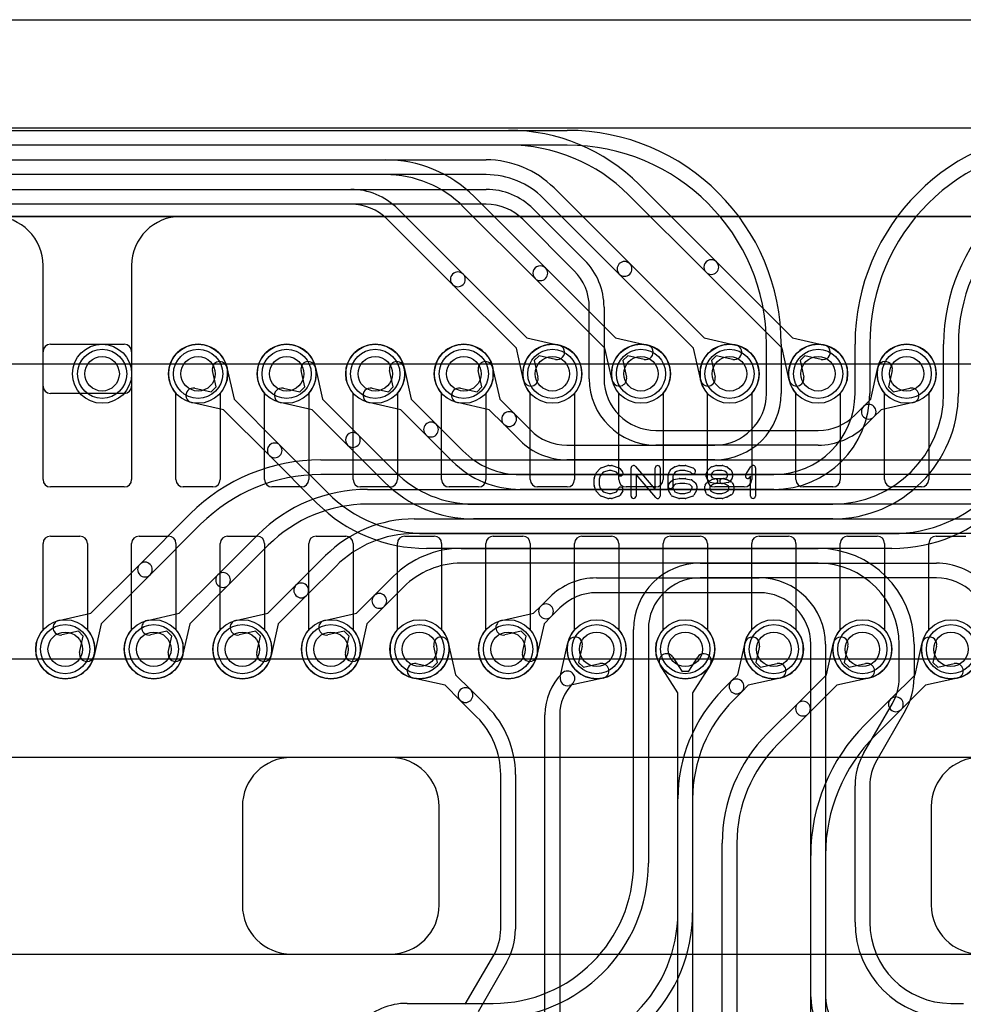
# Model space of a CAD drawing. Extents: x 0 to 29, y 0 to 17.
# Tile 3 of 4: x 7.7 to 17.3, y 7 to 17. Entities that reach past the tile are written whole.
import ezdxf

# ---------------------------------------------------------------- set-up
doc = ezdxf.new("R2010")
doc.units = 0
for name, color, linetype in [('Hole', 1, 'CONTINUOUS'), ('L1', 3, 'CONTINUOUS'), ('L2', 3, 'CONTINUOUS'), ('L3', 3, 'CONTINUOUS'), ('L4', 3, 'CONTINUOUS'), ('Outline', 7, 'CONTINUOUS'), ('PartsArea-A', 111, 'CONTINUOUS'), ('PartsArea-B', 111, 'CONTINUOUS'), ('PartsSilk-A', 221, 'CONTINUOUS'), ('Resist-A', 2, 'CONTINUOUS'), ('Resist-B', 2, 'CONTINUOUS')]:
    doc.layers.add(name, color=color, linetype=linetype)

msp = doc.modelspace()

# ---------------------------------------------------------------- linework, layer by layer
at = {"layer": 'Hole'}
for centre in [(8.575, 13.4), (9.55, 13.4), (10.45, 13.4), (11.35, 13.4), (12.25, 13.4), (13.15, 13.4), (14.05, 13.4), (14.95, 13.4), (15.85, 13.4), (16.75, 13.4), (8.2, 10.6), (9.1, 10.6), (10, 10.6), (10.9, 10.6), (11.8, 10.6), (12.7, 10.6), (13.6, 10.6), (14.5, 10.6), (15.4, 10.6), (16.3, 10.6), (17.2, 10.6)]:
    msp.add_circle(centre, 0.175, dxfattribs=at)
at = {"layer": 'L1'}
for p, q in [((1.6, 15.9), (27.4, 15.9)), ((26.5, 15), (9.375, 15)), ((7.975, 13.27497), (7.975, 14.5)), ((8.875, 14.5), (8.875, 13.27497)), ((7.975, 12.325), (7.975, 13.625)), ((8.05, 13.7), (8.8, 13.7)), ((8.875, 13.625), (8.875, 12.325)), ((8.80003, 13.2), (8.04997, 13.2)), ((9.325, 12.325), (9.325, 13.20157)), ((9.775, 13.20157), (9.775, 12.325)), ((10.225, 12.325), (10.225, 13.20157)), ((10.675, 13.20157), (10.675, 12.325)), ((11.125, 12.325), (11.125, 13.20157)), ((11.575, 13.20157), (11.575, 12.325)), ((12.025, 12.325), (12.025, 13.20157)), ((12.475, 13.20157), (12.475, 12.325)), ((12.925, 12.325), (12.925, 13.20157)), ((13.375, 13.20157), (13.375, 12.325)), ((13.825, 12.325), (13.825, 13.20157)), ((14.275, 13.20157), (14.275, 12.325)), ((14.725, 12.325), (14.725, 13.20157)), ((15.175, 13.20157), (15.175, 12.325)), ((15.625, 12.325), (15.625, 13.20157)), ((16.075, 13.20157), (16.075, 12.325)), ((16.525, 12.325), (16.525, 13.20157)), ((16.975, 13.20157), (16.975, 12.325)), ((8.8, 12.25), (8.05, 12.25)), ((9.7, 12.25), (9.4, 12.25)), ((10.6, 12.25), (10.3, 12.25)), ((11.5, 12.25), (11.2, 12.25)), ((12.4, 12.25), (12.1, 12.25)), ((13.3, 12.25), (13, 12.25)), ((14.2, 12.25), (13.9, 12.25)), ((15.1, 12.25), (14.8, 12.25)), ((16, 12.25), (15.7, 12.25)), ((16.9, 12.25), (16.6, 12.25)), ((8.05, 11.75), (8.35, 11.75)), ((8.95, 11.75), (9.25, 11.75)), ((9.85, 11.75), (10.15, 11.75)), ((10.75, 11.75), (11.05, 11.75)), ((11.65, 11.75), (11.95, 11.75)), ((12.55, 11.75), (12.85, 11.75)), ((13.45, 11.75), (13.75, 11.75)), ((14.35, 11.75), (14.65, 11.75)), ((15.25, 11.75), (15.55, 11.75)), ((16.15, 11.75), (16.45, 11.75)), ((17.05, 11.75), (17.35, 11.75)), ((7.975, 10.79843), (7.975, 11.675)), ((8.425, 11.675), (8.425, 10.79843)), ((8.875, 10.79843), (8.875, 11.675)), ((9.325, 11.675), (9.325, 10.79843)), ((9.775, 10.79843), (9.775, 11.675)), ((10.225, 11.675), (10.225, 10.79843)), ((10.675, 10.79843), (10.675, 11.675)), ((11.125, 11.675), (11.125, 10.79843)), ((11.575, 10.79843), (11.575, 11.675)), ((12.025, 11.675), (12.025, 10.79843)), ((12.475, 10.79843), (12.475, 11.675)), ((12.925, 11.675), (12.925, 10.79843)), ((13.375, 10.79843), (13.375, 11.675)), ((13.825, 11.675), (13.825, 10.79843)), ((14.275, 10.79843), (14.275, 11.675)), ((14.725, 11.675), (14.725, 10.79843)), ((15.175, 10.79843), (15.175, 11.675)), ((15.625, 11.675), (15.625, 10.79843)), ((16.075, 10.79843), (16.075, 11.675)), ((16.525, 11.675), (16.525, 10.79843)), ((16.975, 10.79843), (16.975, 11.675))]:
    msp.add_line(p, q, dxfattribs=at)
for centre in [(8.575, 13.4), (9.55, 13.4), (10.45, 13.4), (11.35, 13.4), (12.25, 13.4), (13.15, 13.4), (14.05, 13.4), (14.95, 13.4), (15.85, 13.4), (16.75, 13.4), (8.2, 10.6), (9.1, 10.6), (10, 10.6), (10.9, 10.6), (11.8, 10.6), (12.7, 10.6), (13.6, 10.6), (14.5, 10.6), (15.4, 10.6), (16.3, 10.6), (17.2, 10.6)]:
    msp.add_circle(centre, 0.3, dxfattribs=at)
for centre, radius, start, end in [((7.475, 14.5), 0.5, 0, 90), ((9.375, 14.5), 0.5, 90, 180), ((8.05, 13.625), 0.075, 90, 180), ((8.8, 13.625), 0.075, 0, 90), ((9.55, 13.4), 0.3, -41.409429, -138.590571), ((10.45, 13.4), 0.3, -41.409429, -138.590571), ((11.35, 13.4), 0.3, -41.409429, -138.590571), ((12.25, 13.4), 0.3, -41.409429, -138.590571), ((13.15, 13.4), 0.3, -41.409429, -138.590571), ((14.05, 13.4), 0.3, -41.409429, -138.590571), ((14.95, 13.4), 0.3, -41.409429, -138.590571), ((15.85, 13.4), 0.3, -41.409429, -138.590571), ((16.75, 13.4), 0.3, -41.409429, -138.590571), ((8.04997, 13.27497), 0.07497, 180, -90), ((8.80003, 13.27497), 0.07497, -90, 0), ((8.05, 12.325), 0.075, 180, -90), ((8.8, 12.325), 0.075, -90, 0), ((9.4, 12.325), 0.075, 180, -90), ((9.7, 12.325), 0.075, -90, 0), ((10.3, 12.325), 0.075, 180, -90), ((10.6, 12.325), 0.075, -90, 0), ((11.2, 12.325), 0.075, 180, -90), ((11.5, 12.325), 0.075, -90, 0), ((12.1, 12.325), 0.075, 180, -90), ((12.4, 12.325), 0.075, -90, 0), ((13, 12.325), 0.075, 180, -90), ((13.3, 12.325), 0.075, -90, 0), ((13.9, 12.325), 0.075, 180, -90), ((14.2, 12.325), 0.075, -90, 0), ((14.8, 12.325), 0.075, 180, -90), ((15.1, 12.325), 0.075, -90, 0), ((15.7, 12.325), 0.075, 180, -90), ((16, 12.325), 0.075, -90, 0), ((16.6, 12.325), 0.075, 180, -90), ((16.9, 12.325), 0.075, -90, 0), ((8.05, 11.675), 0.075, 90, 180), ((8.35, 11.675), 0.075, 0, 90), ((8.95, 11.675), 0.075, 90, 180), ((9.25, 11.675), 0.075, 0, 90), ((9.85, 11.675), 0.075, 90, 180), ((10.15, 11.675), 0.075, 0, 90), ((10.75, 11.675), 0.075, 90, 180), ((11.05, 11.675), 0.075, 0, 90), ((11.65, 11.675), 0.075, 90, 180), ((11.95, 11.675), 0.075, 0, 90), ((12.55, 11.675), 0.075, 90, 180), ((12.85, 11.675), 0.075, 0, 90), ((13.45, 11.675), 0.075, 90, 180), ((13.75, 11.675), 0.075, 0, 90), ((14.35, 11.675), 0.075, 90, 180), ((14.65, 11.675), 0.075, 0, 90), ((15.25, 11.675), 0.075, 90, 180), ((15.55, 11.675), 0.075, 0, 90), ((16.15, 11.675), 0.075, 90, 180), ((16.45, 11.675), 0.075, 0, 90), ((17.05, 11.675), 0.075, 90, 180), ((8.2, 10.6), 0.3, 138.590571, 41.409429), ((9.1, 10.6), 0.3, 138.590571, 41.409429), ((10, 10.6), 0.3, 138.590571, 41.409429), ((10.9, 10.6), 0.3, 138.590571, 41.409429), ((11.8, 10.6), 0.3, 138.590571, 41.409429), ((12.7, 10.6), 0.3, 138.590571, 41.409429), ((13.6, 10.6), 0.3, 138.590571, 41.409429), ((14.5, 10.6), 0.3, 138.590571, 41.409429), ((15.4, 10.6), 0.3, 138.590571, 41.409429), ((16.3, 10.6), 0.3, 138.590571, 41.409429), ((17.2, 10.6), 0.3, 138.590571, 41.409429)]:
    msp.add_arc(centre, radius, start, end, dxfattribs=at)
at = {"layer": 'L2'}
for p, q in [((2.4, 15.875), (13.3, 15.875)), ((13.3, 15.725), (2.4, 15.725)), ((2.4, 15.575), (11.45294, 15.575)), ((11.45294, 15.425), (2.4, 15.425)), ((2.4, 15.275), (11.10147, 15.275)), ((11.10147, 15.125), (2.4, 15.125)), ((12.35451, 15.20156), (13.08027, 14.47578)), ((11.57878, 15.0773), (12.24241, 14.41365)), ((12.97421, 14.36972), (12.24844, 15.09549)), ((12.13635, 14.30759), (11.47271, 14.97123)), ((13.08027, 14.47578), (13.79064, 13.76542)), ((12.24241, 14.41365), (12.89064, 13.76542)), ((13.68458, 13.65935), (12.97421, 14.36972)), ((12.78458, 13.65936), (12.13635, 14.30759)), ((12.89064, 13.76542), (13.21547, 13.69277)), ((13.79064, 13.76542), (14.11547, 13.69277)), ((12.85723, 13.33453), (12.78458, 13.65936)), ((13.75723, 13.33453), (13.68458, 13.65935)), ((15.325, 13.20008), (15.325, 13.7)), ((15.475, 13.7), (15.475, 13.20008)), ((16.225, 13.20004), (16.225, 13.7)), ((16.375, 13.7), (16.375, 13.20004)), ((17.125, 13.2), (17.125, 13.7)), ((17.275, 13.7), (17.275, 13.2)), ((13.01588, 13.58371), (12.96629, 13.53412)), ((12.96629, 13.53412), (13.00361, 13.36727)), ((13.18273, 13.54639), (13.01588, 13.58371)), ((13.91588, 13.58371), (13.86629, 13.53412)), ((13.86629, 13.53412), (13.90361, 13.36727)), ((14.08273, 13.54639), (13.91588, 13.58371)), ((9.73371, 13.26588), (9.69639, 13.43273)), ((9.84277, 13.46547), (9.91542, 13.14064)), ((10.63371, 13.26588), (10.59639, 13.43273)), ((10.74277, 13.46547), (10.81542, 13.14064)), ((11.53371, 13.26588), (11.49639, 13.43273)), ((11.64277, 13.46547), (11.71542, 13.14064)), ((12.43371, 13.26588), (12.39639, 13.43273)), ((12.54277, 13.46547), (12.61542, 13.14064)), ((9.51727, 13.25361), (9.68412, 13.21629)), ((9.68412, 13.21629), (9.73371, 13.26588)), ((10.41727, 13.25361), (10.58412, 13.21629)), ((10.58412, 13.21629), (10.63371, 13.26588)), ((11.31727, 13.25361), (11.48412, 13.21629)), ((11.48412, 13.21629), (11.53371, 13.26588)), ((12.21727, 13.25361), (12.38412, 13.21629)), ((12.38412, 13.21629), (12.43371, 13.26588)), ((9.91542, 13.14064), (10.38187, 12.67419)), ((10.81542, 13.14064), (11.17578, 12.78027)), ((11.71542, 13.14064), (11.9697, 12.88636)), ((12.61542, 13.14064), (12.76361, 12.99245)), ((9.80936, 13.03458), (9.48453, 13.10723)), ((10.27581, 12.56813), (9.80936, 13.03458)), ((10.70935, 13.03458), (10.38453, 13.10723)), ((11.06972, 12.67421), (10.70935, 13.03458)), ((11.60936, 13.03458), (11.28453, 13.10723)), ((11.86364, 12.7803), (11.60936, 13.03458)), ((12.50936, 13.03458), (12.18453, 13.10723)), ((12.65755, 12.88639), (12.50936, 13.03458)), ((12.76361, 12.99245), (12.92721, 12.82885)), ((11.9697, 12.88636), (12.2394, 12.61668)), ((12.82114, 12.72278), (12.65755, 12.88639)), ((11.17578, 12.78027), (11.55156, 12.4045)), ((12.13333, 12.51061), (11.86364, 12.7803)), ((10.38187, 12.67419), (10.86373, 12.19233)), ((11.44549, 12.29843), (11.06972, 12.67421)), ((13.29845, 12.67508), (14.8, 12.67508)), ((10.75767, 12.08627), (10.27581, 12.56813)), ((14.8, 12.52508), (13.29845, 12.52508)), ((12.82275, 12.37504), (15.4, 12.37504)), ((15.4, 12.22504), (12.82275, 12.22504)), ((12.34705, 12.075), (16, 12.075)), ((16, 11.925), (12.34705, 11.925)), ((11.87136, 11.77496), (16.6, 11.77496)), ((16.6, 11.62496), (11.87136, 11.62496)), ((14.65, 11.47492), (17.05155, 11.47492)), ((17.05155, 11.32492), (14.65, 11.32492)), ((13.975, 8.425), (13.975, 10.79992)), ((14.125, 10.79992), (14.125, 8.425)), ((15.03458, 10.34064), (15.10723, 10.66547)), ((15.25361, 10.63273), (15.21629, 10.46588)), ((15.93458, 10.34064), (16.00723, 10.66547)), ((16.15361, 10.63273), (16.11629, 10.46588)), ((16.83458, 10.34064), (16.90723, 10.66547)), ((17.05361, 10.63273), (17.01629, 10.46588)), ((15.21629, 10.46588), (15.26588, 10.41629)), ((15.26588, 10.41629), (15.43273, 10.45361)), ((16.11629, 10.46588), (16.16588, 10.41629)), ((16.16588, 10.41629), (16.33273, 10.45361)), ((17.01629, 10.46588), (17.06588, 10.41629)), ((17.06588, 10.41629), (17.23273, 10.45361)), ((14.96815, 10.27421), (15.03458, 10.34064)), ((15.64315, 10.04921), (15.93458, 10.34064)), ((16.58708, 10.09314), (16.83458, 10.34064)), ((14.88631, 10.19237), (14.96815, 10.27421)), ((15.14064, 10.23458), (15.07421, 10.16815)), ((15.46547, 10.30723), (15.14064, 10.23458)), ((16.04064, 10.23458), (15.74921, 9.94315)), ((16.36547, 10.30723), (16.04064, 10.23458)), ((16.94064, 10.23458), (16.69314, 9.98708)), ((17.26547, 10.30723), (16.94064, 10.23458)), ((15.07421, 10.16815), (14.99237, 10.08631)), ((15.33631, 9.74237), (15.64315, 10.04921)), ((16.32417, 9.83025), (16.58708, 10.09314)), ((15.74921, 9.94315), (15.44237, 9.63631)), ((16.69314, 9.98708), (16.43024, 9.72418)), ((14.425, 7.92132), (14.425, 9.07868)), ((14.575, 9.07868), (14.575, 7.92132)), ((14.875, 6.3501), (14.875, 8.62868)), ((15.025, 8.62868), (15.025, 6.3501)), ((15.775, 6.35006), (15.775, 8.50442)), ((15.925, 8.50442), (15.925, 6.35006)), ((11.67353, 7), (12.55, 7))]:
    msp.add_line(p, q, dxfattribs=at)
for centre in [(9.55, 13.4), (10.45, 13.4), (11.35, 13.4), (12.25, 13.4), (13.15, 13.4), (14.05, 13.4), (15.4, 10.6), (16.3, 10.6), (17.2, 10.6)]:
    msp.add_circle(centre, 0.3, dxfattribs=at)
for centre, radius, start, end in [((13.3, 13.7), 2.175, 0, 90), ((18.4, 13.7), 2.175, 90, 180), ((13.3, 13.7), 2.025, 0, 90), ((18.4, 13.7), 2.025, 90, 180), ((11.45294, 14.3), 1.275, 44.999682, 90), ((19, 13.7), 1.875, 90, 180), ((11.45294, 14.3), 1.125, 44.99964, 90), ((19, 13.7), 1.725, 90, 180), ((11.10148, 14.6), 0.675, 45, 90.000849), ((11.10148, 14.6), 0.525, 45, 90.001091), ((12.18938, 14.36062), 0.075, 45, -135), ((13.02724, 14.42275), 0.075, 45, -134.99972), ((13.02724, 14.42275), 0.075, -135, 45), ((12.18938, 14.36062), 0.075, -135, 45), ((13.1991, 13.61958), 0.075, -102.607528, 77.393385), ((14.0991, 13.61958), 0.075, -102.607528, 77.393385), ((9.76958, 13.4491), 0.075, 12.607528, -167.393385), ((10.66958, 13.4491), 0.075, 12.607528, -167.393385), ((11.56958, 13.4491), 0.075, 12.607528, -167.393385), ((12.46958, 13.4491), 0.075, 12.607528, -167.393385), ((12.93042, 13.3509), 0.075, -167.392472, 12.606615), ((13.83042, 13.3509), 0.075, -167.392472, 12.606615), ((9.5009, 13.18042), 0.075, 77.392472, -102.606615), ((10.4009, 13.18042), 0.075, 77.392472, -102.606615), ((11.3009, 13.18042), 0.075, 77.392472, -102.606615), ((12.2009, 13.18042), 0.075, 77.392472, -102.606615), ((14.8, 13.20008), 0.525, -90, 0), ((14.8, 13.20008), 0.675, -90, 0), ((15.4, 13.20004), 0.825, -90, 0), ((15.4, 13.20004), 0.975, -90, 0), ((16, 13.2), 1.275, -90, 0), ((16, 13.2), 1.125, -90, 0), ((16.6, 13.19996), 1.425, -90, 0), ((16.6, 13.19996), 1.575, -90, 0), ((12.71058, 12.93942), 0.075, 45, -135), ((12.71058, 12.93942), 0.075, -135, 45), ((11.91667, 12.83333), 0.075, 45, -135), ((11.91667, 12.83333), 0.075, -135, 45), ((13.29844, 13.20008), 0.525, -135, -89.998909), ((11.12275, 12.72724), 0.075, 45, -134.999238), ((11.12275, 12.72724), 0.075, -135, 44.999574), ((13.29844, 13.20008), 0.675, -135, -89.999151), ((10.32884, 12.62116), 0.075, 45, -135), ((10.32884, 12.62116), 0.075, -135, 45), ((12.82276, 13.20004), 0.825, -135, -90.000694), ((12.82276, 13.20004), 0.975, -135, -90.000588), ((12.34705, 13.2), 1.125, -134.99964, -90), ((12.34705, 13.2), 1.275, -134.999682, -90), ((11.87136, 13.19996), 1.425, -135, -90), ((11.87136, 13.19996), 1.575, -135, -90), ((14.65, 10.79992), 0.675, 90, 180), ((17.05155, 10.79992), 0.675, 44.9994, 90), ((14.65, 10.79992), 0.525, 90, 180), ((17.05155, 10.79992), 0.525, 44.999228, 90), ((15.18042, 10.6491), 0.075, -12.607528, 167.393385), ((16.08042, 10.6491), 0.075, -12.607528, 167.393385), ((16.98042, 10.6491), 0.075, -12.607528, 167.393385), ((15.4491, 10.38042), 0.075, -77.392472, 102.606615), ((16.3491, 10.38042), 0.075, -77.392472, 102.606615), ((17.2491, 10.38042), 0.075, -77.392472, 102.606615), ((15.02118, 10.22118), 0.075, 135, -45), ((15.02118, 10.22118), 0.075, -45, 135), ((16, 9.07868), 1.575, 135, 180), ((16.64011, 10.04011), 0.075, -45, 135), ((16, 9.07868), 1.425, 135, 180), ((15.69618, 9.99618), 0.075, 135, -45), ((15.69618, 9.99618), 0.075, -45, 135), ((16.64011, 10.04011), 0.075, 135, -45), ((17.65, 8.50442), 1.875, 135, 180), ((16.45, 8.62868), 1.575, 135, 180), ((17.65, 8.50442), 1.725, 135, 180), ((16.45, 8.62868), 1.425, 135, 180), ((12.55, 8.425), 1.425, -90, 0), ((12.55, 8.425), 1.575, -90, 0), ((13, 7.92132), 1.425, -45, 0), ((13, 7.92132), 1.575, -45, 0), ((11.67352, 6.325), 0.675, 89.999151, 135)]:
    msp.add_arc(centre, radius, start, end, dxfattribs=at)
at = {"layer": 'L3'}
for p, q in [((2.4, 15.875), (12.70441, 15.875)), ((12.70441, 15.725), (2.4, 15.725)), ((2.4, 15.575), (12.47721, 15.575)), ((12.47721, 15.425), (2.4, 15.425)), ((14.03024, 15.32582), (14.81814, 14.53791)), ((2.4, 15.275), (12.47719, 15.275)), ((13.16663, 15.28943), (13.93634, 14.51972)), ((14.71208, 14.43185), (13.92417, 15.21975)), ((12.47719, 15.125), (2.4, 15.125)), ((13.83028, 14.41366), (13.06057, 15.18337)), ((12.95449, 15.07729), (13.4773, 14.5545)), ((13.37123, 14.44843), (12.84843, 14.97123)), ((13.93634, 14.51972), (14.69064, 13.76542)), ((14.81814, 14.53791), (15.59064, 13.76542)), ((15.48458, 13.65935), (14.71208, 14.43185)), ((14.58458, 13.65936), (13.83028, 14.41366)), ((13.525, 13.3501), (13.525, 14.07719)), ((13.675, 14.07719), (13.675, 13.3501)), ((14.69064, 13.76542), (15.01547, 13.69277)), ((15.59064, 13.76542), (15.91547, 13.69277)), ((14.65723, 13.33453), (14.58458, 13.65936)), ((15.55723, 13.33453), (15.48458, 13.65935)), ((14.81588, 13.58371), (14.76629, 13.53412)), ((14.76629, 13.53412), (14.80361, 13.36727)), ((14.98273, 13.54639), (14.81588, 13.58371)), ((15.71588, 13.58371), (15.66629, 13.53412)), ((15.66629, 13.53412), (15.70361, 13.36727)), ((15.88273, 13.54639), (15.71588, 13.58371)), ((16.38458, 13.14064), (16.45723, 13.46547)), ((16.60361, 13.43273), (16.56629, 13.26588)), ((16.56629, 13.26588), (16.61588, 13.21629)), ((16.61588, 13.21629), (16.78273, 13.25361)), ((16.3114, 13.06746), (16.38458, 13.14064)), ((16.22281, 12.97887), (16.3114, 13.06746)), ((16.49064, 13.03458), (16.41746, 12.9614)), ((16.81547, 13.10723), (16.49064, 13.03458)), ((16.41746, 12.9614), (16.32887, 12.87281)), ((14.2, 12.8251), (15.85157, 12.8251)), ((15.85157, 12.6751), (14.2, 12.6751)), ((10.79564, 12.52506), (19.5, 12.52506)), ((19.5, 12.37506), (10.79564, 12.37506)), ((11.27134, 12.22502), (18.85, 12.22502)), ((18.85, 12.07502), (11.27134, 12.07502)), ((8.95688, 11.46294), (9.46981, 11.97589)), ((11.74704, 11.92498), (18.25, 11.92498)), ((9.57588, 11.86982), (9.06294, 11.35688)), ((9.7508, 11.35686), (10.15765, 11.76371)), ((18.25, 11.77498), (11.74704, 11.77498)), ((10.26371, 11.65765), (9.85686, 11.2508)), ((12.22273, 11.62494), (15.85, 11.62494)), ((10.54471, 11.25077), (10.84548, 11.55154)), ((8.45936, 10.96542), (8.95688, 11.46294)), ((10.95154, 11.44548), (10.65077, 11.14471)), ((15.85, 11.47494), (12.22273, 11.47494)), ((9.06294, 11.35688), (8.56542, 10.85936)), ((9.35936, 10.96542), (9.7508, 11.35686)), ((11.33863, 11.14469), (11.53331, 11.33937)), ((13.59843, 11.3249), (15.25, 11.3249)), ((9.85686, 11.2508), (9.46542, 10.85936)), ((10.25936, 10.96542), (10.54471, 11.25077)), ((11.63938, 11.2333), (11.44469, 11.03863)), ((10.65077, 11.14471), (10.36542, 10.85936)), ((11.15936, 10.96542), (11.33863, 11.14469)), ((13.03254, 11.0386), (13.12112, 11.1272)), ((15.25, 11.1749), (13.59843, 11.1749)), ((11.44469, 11.03863), (11.26542, 10.85936)), ((12.95936, 10.96542), (13.03254, 11.0386)), ((13.22719, 11.02113), (13.1386, 10.93254)), ((8.13453, 10.89277), (8.45936, 10.96542)), ((9.03453, 10.89277), (9.35936, 10.96542)), ((9.93453, 10.89277), (10.25936, 10.96542)), ((10.83453, 10.89277), (11.15936, 10.96542)), ((12.63453, 10.89277), (12.95936, 10.96542)), ((13.1386, 10.93254), (13.06542, 10.85936)), ((8.56542, 10.85936), (8.49277, 10.53453)), ((9.46542, 10.85936), (9.39277, 10.53453)), ((10.36542, 10.85936), (10.29277, 10.53453)), ((11.26542, 10.85936), (11.19277, 10.53453)), ((13.06542, 10.85936), (12.99277, 10.53453)), ((8.33412, 10.78371), (8.16727, 10.74639)), ((8.38371, 10.73412), (8.33412, 10.78371)), ((8.34639, 10.56727), (8.38371, 10.73412)), ((9.23412, 10.78371), (9.06727, 10.74639)), ((9.28371, 10.73412), (9.23412, 10.78371)), ((9.24639, 10.56727), (9.28371, 10.73412)), ((10.13412, 10.78371), (9.96727, 10.74639)), ((10.18371, 10.73412), (10.13412, 10.78371)), ((10.14639, 10.56727), (10.18371, 10.73412)), ((11.03412, 10.78371), (10.86727, 10.74639)), ((11.08371, 10.73412), (11.03412, 10.78371)), ((11.04639, 10.56727), (11.08371, 10.73412)), ((12.83412, 10.78371), (12.66727, 10.74639)), ((12.88371, 10.73412), (12.83412, 10.78371)), ((12.84639, 10.56727), (12.88371, 10.73412)), ((11.98371, 10.46588), (11.94639, 10.63273)), ((12.09277, 10.66547), (12.16542, 10.34064)), ((13.22983, 10.31939), (13.30723, 10.66547)), ((13.45361, 10.63273), (13.41629, 10.46588)), ((15.775, 7.0664), (15.775, 10.6499)), ((15.925, 10.6499), (15.925, 7.0664)), ((16.675, 10.31077), (16.675, 10.64994)), ((16.825, 10.64994), (16.825, 10.31077)), ((14.37335, 10.51964), (14.46495, 10.37526)), ((14.53505, 10.37526), (14.62665, 10.51964)), ((11.76727, 10.45361), (11.93412, 10.41629)), ((11.93412, 10.41629), (11.98371, 10.46588)), ((13.41629, 10.46588), (13.46588, 10.41629)), ((13.46588, 10.41629), (13.63273, 10.45361)), ((14.425, 10.15822), (14.24669, 10.43928)), ((14.75331, 10.43928), (14.575, 10.15822)), ((12.16542, 10.34064), (12.31972, 10.18634)), ((14.46495, 10.37526), (14.53505, 10.37526)), ((12.05936, 10.23458), (11.73453, 10.30723)), ((12.21366, 10.08028), (12.05936, 10.23458)), ((13.66547, 10.30723), (13.31939, 10.22983)), ((12.31972, 10.18634), (12.48943, 10.01663)), ((14.425, 6.84178), (14.425, 10.15822)), ((14.575, 10.15822), (14.575, 6.84178)), ((12.38336, 9.91056), (12.21366, 10.08028)), ((16.31543, 9.5473), (16.60466, 10.04827)), ((13.075, 6.4), (13.075, 9.9336)), ((13.225, 9.9336), (13.225, 6.4)), ((16.73457, 9.97327), (16.44534, 9.4723)), ((12.625, 7.75359), (12.625, 9.32721)), ((12.775, 9.32721), (12.775, 7.75359)), ((16.225, 7.825), (16.225, 9.2098)), ((16.375, 9.2098), (16.375, 7.825)), ((12.26543, 6.99013), (12.55466, 7.49109)), ((12.68457, 7.41609), (12.39534, 6.91513)), ((17.2, 7), (17.32647, 7))]:
    msp.add_line(p, q, dxfattribs=at)
for centre in [(14.95, 13.4), (15.85, 13.4), (16.75, 13.4), (8.2, 10.6), (9.1, 10.6), (10, 10.6), (10.9, 10.6), (11.8, 10.6), (12.7, 10.6), (13.6, 10.6), (14.5, 10.6)]:
    msp.add_circle(centre, 0.3, dxfattribs=at)
for centre, radius, start, end in [((12.70441, 14), 1.875, 44.999784, 90), ((12.70441, 14), 1.725, 44.999775, 90), ((12.47721, 14.6), 0.975, 45.000416, 90), ((12.47721, 14.6), 0.825, 45.000491, 90), ((12.47719, 14.6), 0.675, 44.9994, 90), ((12.47719, 14.6), 0.525, 44.999228, 90), ((13, 14.0772), 0.675, -0.000849, 45), ((13.88331, 14.46669), 0.075, 45, -135), ((13.88331, 14.46669), 0.075, -135, 45), ((14.76511, 14.48488), 0.075, 45, -134.999736), ((14.76511, 14.48488), 0.075, -135, 44.999636), ((13, 14.0772), 0.525, -0.001091, 45), ((14.9991, 13.61958), 0.075, -102.607528, 77.393385), ((15.8991, 13.61958), 0.075, -102.607528, 77.393385), ((16.53042, 13.4491), 0.075, -12.607528, 167.393385), ((14.2, 13.3501), 0.675, 180, -90), ((14.2, 13.3501), 0.525, 180, -90), ((14.73042, 13.3509), 0.075, -167.392472, 12.606615), ((15.63042, 13.3509), 0.075, -167.392472, 12.606615), ((16.7991, 13.18042), 0.075, -77.392472, 102.606615), ((16.36443, 13.01443), 0.075, 135, -45), ((16.36443, 13.01443), 0.075, -45, 135), ((15.85157, 13.3501), 0.525, -90, -44.999228), ((15.85157, 13.3501), 0.675, -90, -44.9994), ((10.79564, 10.65006), 1.875, 90, 135), ((10.79564, 10.65006), 1.725, 90, 135), ((11.27134, 10.65002), 1.575, 90, 135), ((11.27134, 10.65002), 1.425, 90, 135), ((11.74704, 10.64998), 1.275, 90, 135), ((11.74704, 10.64998), 1.125, 90, 135), ((12.22274, 10.64994), 0.975, 90.000588, 135), ((15.85, 10.64994), 0.975, 0, 90), ((9.00991, 11.40991), 0.075, 135, -45), ((9.00991, 11.40991), 0.075, -45, 135), ((12.22274, 10.64994), 0.825, 90.000694, 135), ((15.85, 10.64994), 0.825, 0, 90), ((9.80383, 11.30383), 0.075, 135, -45), ((9.80383, 11.30383), 0.075, -45, 135), ((13.59842, 10.6499), 0.675, 89.999151, 135), ((15.25, 10.6499), 0.675, 0, 90), ((10.59774, 11.19774), 0.075, 135, -45), ((10.59774, 11.19774), 0.075, -45, 135), ((11.39166, 11.09166), 0.075, 135, -45), ((11.39166, 11.09166), 0.075, -45, 135), ((13.59842, 10.6499), 0.525, 89.998909, 135), ((15.25, 10.6499), 0.525, 0, 90), ((13.08557, 10.98557), 0.075, 135, -45), ((13.08557, 10.98557), 0.075, -45, 135), ((8.1509, 10.81958), 0.075, 102.607528, -77.393385), ((9.0509, 10.81958), 0.075, 102.607528, -77.393385), ((9.9509, 10.81958), 0.075, 102.607528, -77.393385), ((10.8509, 10.81958), 0.075, 102.607528, -77.393385), ((12.6509, 10.81958), 0.075, 102.607528, -77.393385), ((12.01958, 10.6491), 0.075, 12.607528, -167.393385), ((13.38042, 10.6491), 0.075, -12.607528, 167.393385), ((8.41958, 10.5509), 0.075, 167.392472, -12.606615), ((9.31958, 10.5509), 0.075, 167.392472, -12.606615), ((10.21958, 10.5509), 0.075, 167.392472, -12.606615), ((11.11958, 10.5509), 0.075, 167.392472, -12.606615), ((12.91958, 10.5509), 0.075, 167.392472, -12.606615), ((14.31002, 10.47946), 0.075, 32.393266, -147.607741), ((14.68998, 10.47946), 0.075, -32.393266, 147.607741), ((11.7509, 10.38042), 0.075, 77.392472, -102.606615), ((13.6491, 10.38042), 0.075, -77.392472, 102.606615), ((13.67243, 9.93361), 0.59743, 135, -179.999041), ((13.30302, 10.30302), 0.075, 167.392472, -77.392472), ((13.30301, 10.30303), 0.075, -45, 135), ((16.15, 10.31077), 0.525, -30.000182, 0), ((16.15, 10.31077), 0.675, -29.999879, 0), ((13.67243, 9.93361), 0.44743, 135, -179.998719), ((12.26669, 10.13331), 0.075, 45, -135), ((12.26669, 10.13331), 0.075, -135, 45), ((11.8, 9.3272), 0.975, 0.000588, 45), ((11.8, 9.3272), 0.825, 0.000694, 45), ((16.9, 9.2098), 0.675, 150.000121, 180), ((16.9, 9.2098), 0.525, 150.000227, 180), ((17.2, 7.825), 0.975, 180, -90), ((17.2, 7.825), 0.825, 180, -90), ((12.1, 7.75359), 0.525, -30.000182, 0), ((12.1, 7.75359), 0.675, -29.999879, 0), ((16.37243, 7.0664), 0.59743, 180, -134.999322), ((16.37243, 7.0664), 0.44743, 180, -134.999095)]:
    msp.add_arc(centre, radius, start, end, dxfattribs=at)
at = {"layer": 'L4'}
for p, q in [((1.6, 15.9), (27.4, 15.9)), ((19.625, 15), (2.5, 15)), ((7.975, 12.325), (7.975, 13.625)), ((8.05, 13.7), (8.8, 13.7)), ((8.875, 13.625), (8.875, 12.325)), ((9.325, 12.325), (9.325, 13.20157)), ((9.775, 13.20157), (9.775, 12.325)), ((10.225, 12.325), (10.225, 13.20157)), ((10.675, 13.20157), (10.675, 12.325)), ((11.125, 12.325), (11.125, 13.20157)), ((11.575, 13.20157), (11.575, 12.325)), ((12.025, 12.325), (12.025, 13.20157)), ((12.475, 13.20157), (12.475, 12.325)), ((12.925, 12.325), (12.925, 13.20157)), ((13.375, 13.20157), (13.375, 12.325)), ((13.825, 12.325), (13.825, 13.20157)), ((14.275, 13.20157), (14.275, 12.325)), ((14.725, 12.325), (14.725, 13.20157)), ((15.175, 13.20157), (15.175, 12.325)), ((15.625, 12.325), (15.625, 13.20157)), ((16.075, 13.20157), (16.075, 12.325)), ((16.525, 12.325), (16.525, 13.20157)), ((16.975, 13.20157), (16.975, 12.325)), ((8.8, 12.25), (8.05, 12.25)), ((9.7, 12.25), (9.4, 12.25)), ((10.6, 12.25), (10.3, 12.25)), ((11.5, 12.25), (11.2, 12.25)), ((12.4, 12.25), (12.1, 12.25)), ((13.3, 12.25), (13, 12.25)), ((14.2, 12.25), (13.9, 12.25)), ((15.1, 12.25), (14.8, 12.25)), ((16, 12.25), (15.7, 12.25)), ((16.9, 12.25), (16.6, 12.25)), ((8.05, 11.75), (8.35, 11.75)), ((8.95, 11.75), (9.25, 11.75)), ((9.85, 11.75), (10.15, 11.75)), ((10.75, 11.75), (11.05, 11.75)), ((11.65, 11.75), (11.95, 11.75)), ((12.55, 11.75), (12.85, 11.75)), ((13.45, 11.75), (13.75, 11.75)), ((14.35, 11.75), (14.65, 11.75)), ((15.25, 11.75), (15.55, 11.75)), ((16.15, 11.75), (16.45, 11.75)), ((17.05, 11.75), (17.35, 11.75)), ((7.975, 10.79843), (7.975, 11.675)), ((8.425, 11.675), (8.425, 10.79843)), ((8.875, 10.79843), (8.875, 11.675)), ((9.325, 11.675), (9.325, 10.79843)), ((9.775, 10.79843), (9.775, 11.675)), ((10.225, 11.675), (10.225, 10.79843)), ((10.675, 10.79843), (10.675, 11.675)), ((11.125, 11.675), (11.125, 10.79843)), ((11.575, 10.79843), (11.575, 11.675)), ((12.025, 11.675), (12.025, 10.79843)), ((12.475, 10.79843), (12.475, 11.675)), ((12.925, 11.675), (12.925, 10.79843)), ((13.375, 10.79843), (13.375, 11.675)), ((13.825, 11.675), (13.825, 10.79843)), ((14.275, 10.79843), (14.275, 11.675)), ((14.725, 11.675), (14.725, 10.79843)), ((15.175, 10.79843), (15.175, 11.675)), ((15.625, 11.675), (15.625, 10.79843)), ((16.075, 10.79843), (16.075, 11.675)), ((16.525, 11.675), (16.525, 10.79843)), ((16.975, 10.79843), (16.975, 11.675))]:
    msp.add_line(p, q, dxfattribs=at)
for centre in [(8.575, 13.4), (9.55, 13.4), (10.45, 13.4), (11.35, 13.4), (12.25, 13.4), (13.15, 13.4), (14.05, 13.4), (14.95, 13.4), (15.85, 13.4), (16.75, 13.4), (8.2, 10.6), (9.1, 10.6), (10, 10.6), (10.9, 10.6), (11.8, 10.6), (12.7, 10.6), (13.6, 10.6), (14.5, 10.6), (15.4, 10.6), (16.3, 10.6), (17.2, 10.6)]:
    msp.add_circle(centre, 0.3, dxfattribs=at)
for centre, radius, start, end in [((8.05, 13.625), 0.075, 90, 180), ((8.8, 13.625), 0.075, 0, 90), ((9.55, 13.4), 0.3, -41.409429, -138.590571), ((10.45, 13.4), 0.3, -41.409429, -138.590571), ((11.35, 13.4), 0.3, -41.409429, -138.590571), ((12.25, 13.4), 0.3, -41.409429, -138.590571), ((13.15, 13.4), 0.3, -41.409429, -138.590571), ((14.05, 13.4), 0.3, -41.409429, -138.590571), ((14.95, 13.4), 0.3, -41.409429, -138.590571), ((15.85, 13.4), 0.3, -41.409429, -138.590571), ((16.75, 13.4), 0.3, -41.409429, -138.590571), ((8.05, 12.325), 0.075, 180, -90), ((8.8, 12.325), 0.075, -90, 0), ((9.4, 12.325), 0.075, 180, -90), ((9.7, 12.325), 0.075, -90, 0), ((10.3, 12.325), 0.075, 180, -90), ((10.6, 12.325), 0.075, -90, 0), ((11.2, 12.325), 0.075, 180, -90), ((11.5, 12.325), 0.075, -90, 0), ((12.1, 12.325), 0.075, 180, -90), ((12.4, 12.325), 0.075, -90, 0), ((13, 12.325), 0.075, 180, -90), ((13.3, 12.325), 0.075, -90, 0), ((13.9, 12.325), 0.075, 180, -90), ((14.2, 12.325), 0.075, -90, 0), ((14.8, 12.325), 0.075, 180, -90), ((15.1, 12.325), 0.075, -90, 0), ((15.7, 12.325), 0.075, 180, -90), ((16, 12.325), 0.075, -90, 0), ((16.6, 12.325), 0.075, 180, -90), ((16.9, 12.325), 0.075, -90, 0), ((8.05, 11.675), 0.075, 90, 180), ((8.35, 11.675), 0.075, 0, 90), ((8.95, 11.675), 0.075, 90, 180), ((9.25, 11.675), 0.075, 0, 90), ((9.85, 11.675), 0.075, 90, 180), ((10.15, 11.675), 0.075, 0, 90), ((10.75, 11.675), 0.075, 90, 180), ((11.05, 11.675), 0.075, 0, 90), ((11.65, 11.675), 0.075, 90, 180), ((11.95, 11.675), 0.075, 0, 90), ((12.55, 11.675), 0.075, 90, 180), ((12.85, 11.675), 0.075, 0, 90), ((13.45, 11.675), 0.075, 90, 180), ((13.75, 11.675), 0.075, 0, 90), ((14.35, 11.675), 0.075, 90, 180), ((14.65, 11.675), 0.075, 0, 90), ((15.25, 11.675), 0.075, 90, 180), ((15.55, 11.675), 0.075, 0, 90), ((16.15, 11.675), 0.075, 90, 180), ((16.45, 11.675), 0.075, 0, 90), ((17.05, 11.675), 0.075, 90, 180), ((8.2, 10.6), 0.3, 138.590571, 41.409429), ((9.1, 10.6), 0.3, 138.590571, 41.409429), ((10, 10.6), 0.3, 138.590571, 41.409429), ((10.9, 10.6), 0.3, 138.590571, 41.409429), ((11.8, 10.6), 0.3, 138.590571, 41.409429), ((12.7, 10.6), 0.3, 138.590571, 41.409429), ((13.6, 10.6), 0.3, 138.590571, 41.409429), ((14.5, 10.6), 0.3, 138.590571, 41.409429), ((15.4, 10.6), 0.3, 138.590571, 41.409429), ((16.3, 10.6), 0.3, 138.590571, 41.409429), ((17.2, 10.6), 0.3, 138.590571, 41.409429)]:
    msp.add_arc(centre, radius, start, end, dxfattribs=at)
at = {"layer": 'Outline'}
for p, q in [((1, 17), (28, 17)), ((11.5, 9.5), (10.5, 9.5)), ((10, 9), (10, 8)), ((12, 8), (12, 9)), ((17, 9), (17, 8)), ((10.5, 7.5), (11.5, 7.5))]:
    msp.add_line(p, q, dxfattribs=at)
for centre, start, end in [((10.5, 9), 90, 180), ((11.5, 9), 0, 90), ((17.5, 9), 90, 180), ((10.5, 8), 180, -90), ((11.5, 8), -90, 0), ((17.5, 8), 180, -90)]:
    msp.add_arc(centre, 0.5, start, end, dxfattribs=at)
at = {"layer": 'PartsArea-A'}
for p, q in [((4.5, 15), (24.5, 15)), ((23.5, 9.5), (5.5, 9.5)), ((5.5, 7.5), (23.5, 7.5))]:
    msp.add_line(p, q, dxfattribs=at)
at = {"layer": 'PartsArea-B'}
for p, q in [((4.5, 15), (24.5, 15)), ((23.5, 9.5), (5.5, 9.5)), ((5.5, 7.5), (23.5, 7.5))]:
    msp.add_line(p, q, dxfattribs=at)
at = {"layer": 'PartsSilk-A'}
for p, q in [((13.59508, 12.39239), (13.63397, 12.43683)), ((13.64516, 12.44418), (13.7146, 12.4664)), ((13.72612, 12.41759), (13.66702, 12.39868)), ((13.72222, 12.46759), (13.75, 12.46759)), ((13.74594, 12.41759), (13.72612, 12.41759)), ((13.80202, 12.3989), (13.74594, 12.41759)), ((13.7579, 12.46631), (13.82457, 12.44409)), ((13.83588, 12.43637), (13.86365, 12.40304)), ((13.95, 12.15741), (13.95, 12.44259)), ((13.99398, 12.45886), (14.19444, 12.22499)), ((14.19444, 12.22499), (14.19444, 12.44259)), ((14.24444, 12.44259), (14.24444, 12.15741)), ((14.34389, 12.41315), (14.35778, 12.43167)), ((14.36504, 12.43818), (14.39004, 12.45299)), ((14.39591, 12.45552), (14.4348, 12.46663)), ((14.44517, 12.41759), (14.41275, 12.40833)), ((14.44167, 12.46759), (14.5, 12.46759)), ((14.4965, 12.41759), (14.44517, 12.41759)), ((14.53079, 12.40779), (14.4965, 12.41759)), ((14.50687, 12.46663), (14.54576, 12.45552)), ((14.54817, 12.45469), (14.57595, 12.44358)), ((14.58229, 12.43989), (14.59618, 12.42878)), ((14.71769, 12.40029), (14.73158, 12.42251)), ((14.73617, 12.42795), (14.76117, 12.45017)), ((14.77091, 12.45552), (14.8098, 12.46663)), ((14.82017, 12.41759), (14.79013, 12.40901)), ((14.81667, 12.46759), (14.875, 12.46759)), ((14.8715, 12.41759), (14.82017, 12.41759)), ((14.9022, 12.40882), (14.8715, 12.41759)), ((14.88187, 12.46663), (14.92076, 12.45552)), ((14.92951, 12.451), (14.95729, 12.42878)), ((14.96287, 12.42251), (14.97676, 12.40029)), ((15.11513, 12.3747), (15.16791, 12.45618)), ((15.21389, 12.44259), (15.21389, 12.15741)), ((13.575, 12.26852), (13.575, 12.33148)), ((13.57614, 12.33894), (13.59003, 12.38339)), ((13.63618, 12.36344), (13.625, 12.32766)), ((13.625, 12.32766), (13.625, 12.27234)), ((13.66702, 12.39868), (13.63618, 12.36344)), ((13.82523, 12.37104), (13.80202, 12.3989)), ((14.20046, 12.14114), (14, 12.37501)), ((14, 12.37501), (14, 12.15741)), ((14.325, 12.23519), (14.325, 12.36481)), ((14.32692, 12.37442), (14.34081, 12.40776)), ((14.34728, 12.29832), (14.37228, 12.32054)), ((14.38577, 12.38565), (14.375, 12.35981)), ((14.375, 12.35981), (14.375, 12.24019)), ((14.38541, 12.32661), (14.43819, 12.33402)), ((14.3948, 12.39769), (14.38577, 12.38565)), ((14.41275, 12.40833), (14.3948, 12.39769)), ((14.44167, 12.33426), (14.5, 12.33426)), ((14.5049, 12.33377), (14.56046, 12.32266)), ((14.55395, 12.39853), (14.53079, 12.40779)), ((14.56494, 12.38974), (14.55395, 12.39853)), ((14.57044, 12.31824), (14.59544, 12.29972)), ((14.71389, 12.3537), (14.71389, 12.38704)), ((14.73158, 12.31823), (14.71769, 12.34045)), ((14.72649, 12.30134), (14.76538, 12.32356)), ((14.74621, 12.30269), (14.7351, 12.3138)), ((14.77207, 12.39296), (14.76389, 12.37987)), ((14.76389, 12.37987), (14.76389, 12.36087)), ((14.76389, 12.36087), (14.77247, 12.34715)), ((14.77134, 12.32601), (14.79912, 12.33342)), ((14.79013, 12.40901), (14.77207, 12.39296)), ((14.77247, 12.34715), (14.77682, 12.3428)), ((14.77682, 12.3428), (14.80884, 12.33426)), ((14.80884, 12.33426), (14.88611, 12.33426)), ((14.8701, 12.33377), (14.91824, 12.3434)), ((14.89255, 12.33342), (14.92033, 12.32601)), ((14.92273, 12.3924), (14.9022, 12.40882)), ((14.91824, 12.3434), (14.92198, 12.34715)), ((14.92198, 12.34715), (14.93056, 12.36087)), ((14.93056, 12.37987), (14.92273, 12.3924)), ((14.92565, 12.32391), (14.96732, 12.30169)), ((14.93056, 12.36087), (14.93056, 12.37987)), ((14.95935, 12.3138), (14.94824, 12.30269)), ((14.97676, 12.34045), (14.96287, 12.31823)), ((14.98056, 12.38704), (14.98056, 12.3537)), ((15.16389, 12.35801), (15.15709, 12.34752)), ((15.16389, 12.15741), (15.16389, 12.35801)), ((13.59003, 12.21661), (13.57614, 12.26106)), ((13.625, 12.27234), (13.63618, 12.23656)), ((13.63618, 12.23656), (13.66702, 12.20132)), ((13.80023, 12.2005), (13.82324, 12.23732)), ((14.34081, 12.19224), (14.32692, 12.22558)), ((14.3288, 12.27066), (14.34269, 12.29288)), ((14.38318, 12.26333), (14.3712, 12.24416)), ((14.375, 12.24019), (14.38618, 12.21336)), ((14.39985, 12.27814), (14.38318, 12.26333)), ((14.38618, 12.21336), (14.39492, 12.19937)), ((14.44342, 12.28426), (14.39985, 12.27814)), ((14.49752, 12.28426), (14.44342, 12.28426)), ((14.54517, 12.27473), (14.49752, 12.28426)), ((14.56187, 12.26236), (14.54517, 12.27473)), ((14.5498, 12.19981), (14.55827, 12.21336)), ((14.55827, 12.21336), (14.56944, 12.24019)), ((14.56944, 12.25024), (14.56187, 12.26236)), ((14.56944, 12.24019), (14.56944, 12.25024)), ((14.60176, 12.29287), (14.61564, 12.27065)), ((14.61752, 12.22558), (14.60364, 12.19224)), ((14.61944, 12.25741), (14.61944, 12.23519)), ((14.7, 12.22407), (14.7, 12.25741)), ((14.71581, 12.18112), (14.70192, 12.21445)), ((14.7038, 12.27066), (14.71769, 12.29288)), ((14.75675, 12.26104), (14.75, 12.25024)), ((14.75, 12.25024), (14.75, 12.22907)), ((14.75, 12.22907), (14.75869, 12.20822)), ((14.78736, 12.27853), (14.75675, 12.26104)), ((14.79912, 12.2851), (14.75745, 12.29621)), ((14.812, 12.2851), (14.78736, 12.27853)), ((14.88283, 12.28426), (14.80556, 12.28426)), ((14.93546, 12.29586), (14.8799, 12.28475)), ((14.90467, 12.27844), (14.88283, 12.28426)), ((14.9379, 12.26072), (14.90467, 12.27844)), ((14.93592, 12.2086), (14.94444, 12.22907)), ((14.94444, 12.25024), (14.9379, 12.26072)), ((14.94444, 12.22907), (14.94444, 12.25024)), ((14.97676, 12.29287), (14.99064, 12.27065)), ((14.99252, 12.21446), (14.97864, 12.18113)), ((14.99444, 12.25741), (14.99444, 12.22407)), ((13.63397, 12.16317), (13.59508, 12.20761)), ((13.7146, 12.1336), (13.64516, 12.15582)), ((13.66702, 12.20132), (13.72612, 12.18241)), ((13.75, 12.13241), (13.72222, 12.13241)), ((13.72612, 12.18241), (13.74594, 12.18241)), ((13.74594, 12.18241), (13.80023, 12.2005)), ((13.82457, 12.15591), (13.7579, 12.13369)), ((13.86564, 12.21082), (13.83787, 12.16638)), ((14.35658, 12.16638), (14.34269, 12.1886)), ((14.39263, 12.14567), (14.36763, 12.15678)), ((14.39492, 12.19937), (14.41133, 12.19208)), ((14.4348, 12.13337), (14.39591, 12.14448)), ((14.41133, 12.19208), (14.44517, 12.18241)), ((14.5, 12.13241), (14.44167, 12.13241)), ((14.44517, 12.18241), (14.4965, 12.18241)), ((14.4965, 12.18241), (14.53079, 12.19221)), ((14.54576, 12.14448), (14.50687, 12.13337)), ((14.53079, 12.19221), (14.5498, 12.19981)), ((14.57595, 12.15642), (14.54817, 12.14531)), ((14.60176, 12.1886), (14.58787, 12.16638)), ((14.76538, 12.14681), (14.72649, 12.16903)), ((14.75869, 12.20822), (14.78756, 12.19173)), ((14.8098, 12.13337), (14.77091, 12.14448)), ((14.78756, 12.19173), (14.82017, 12.18241)), ((14.875, 12.13241), (14.81667, 12.13241)), ((14.82017, 12.18241), (14.8715, 12.18241)), ((14.8715, 12.18241), (14.90447, 12.19183)), ((14.92076, 12.14448), (14.88187, 12.13337)), ((14.90447, 12.19183), (14.93592, 12.2086)), ((14.96732, 12.16868), (14.92565, 12.14646))]:
    msp.add_line(p, q, dxfattribs=at)
for centre, start, end in [((13.65278, 12.42037), 107.746418, 138.811918), ((13.72222, 12.44259), 90, 107.746418), ((13.75, 12.44259), 71.579545, 90), ((13.81667, 12.42037), 39.790899, 71.579545), ((13.975, 12.44259), 40.603781, 180), ((14.21944, 12.44259), 0, 180), ((14.36389, 12.39815), 143.130102, 157.394238), ((14.37778, 12.41667), 120.637524, 143.130102), ((14.40278, 12.43148), 105.948544, 120.637524), ((14.44167, 12.44259), 90, 105.948544), ((14.5, 12.44259), 74.051456, 90), ((14.53889, 12.43148), 68.207103, 74.051456), ((14.58056, 12.40926), -128.666967, 51.345223), ((14.56667, 12.42037), 51.333033, 68.207103), ((14.75278, 12.40926), 131.627831, 147.994617), ((14.77778, 12.43148), 105.948544, 131.62783), ((14.81667, 12.44259), 90, 105.948544), ((14.875, 12.44259), 74.051456, 90), ((14.91389, 12.43148), 51.333033, 74.051456), ((14.94167, 12.40926), 32.005383, 51.333033), ((15.18889, 12.44259), 0, 147.066193), ((13.6, 12.33148), 162.637772, 180), ((13.61389, 12.37593), 138.811918, 162.637772), ((13.84444, 12.38704), -140.209101, 39.800498), ((14.35, 12.36481), 157.394238, 180), ((14.38889, 12.30185), 98.000474, 131.62783), ((14.44167, 12.30926), 90, 98.000474), ((14.5, 12.30926), 78.694563, 90), ((14.55556, 12.29815), 53.473873, 78.694563), ((14.73889, 12.38704), 147.994617, 180), ((14.73889, 12.3537), 180, -147.994617), ((14.75278, 12.33148), -147.994617, -135), ((14.77778, 12.30185), 104.925513, 119.741708), ((14.80556, 12.30926), -75.074487, 104.935268), ((14.875, 12.30926), 101.305437, -78.692051), ((14.88611, 12.30926), 75.074487, 90), ((14.91389, 12.30185), 61.938299, 75.064732), ((14.94167, 12.33148), -45, -32.005383), ((14.95556, 12.38704), 0, 32.005383), ((14.95556, 12.3537), -32.005383, 0), ((15.13611, 12.36111), 147.066457, -32.933807), ((13.6, 12.26852), 180, -162.637772), ((13.61389, 12.22407), -162.637772, -138.811918), ((13.84444, 12.22407), -32.005383, 147.999253), ((14.35, 12.25741), 147.994617, -32.010019), ((14.35, 12.23519), 180, -157.394238), ((14.36389, 12.27963), 131.627831, 147.994617), ((14.58056, 12.27963), 31.985944, 53.473873), ((14.59444, 12.25741), 0, 31.985944), ((14.59444, 12.23519), -22.605762, 0), ((14.725, 12.25741), 147.994617, 180), ((14.725, 12.22407), 180, -157.376473), ((14.73889, 12.27963), 119.733511, 147.989981), ((14.76389, 12.32037), -135, -104.925513), ((14.80556, 12.30926), -104.925513, -90), ((14.93056, 12.32037), -78.694563, -45), ((14.95556, 12.27963), 31.985944, 61.931795), ((14.96944, 12.25741), 0, 31.991474), ((14.96944, 12.22407), -22.605762, 0), ((13.65278, 12.17963), -138.811918, -107.746418), ((13.72222, 12.15741), -107.746418, -90), ((13.75, 12.15741), -90, -71.579545), ((13.81667, 12.17963), -71.579545, -32.005383), ((13.975, 12.15741), 180, 0), ((14.21944, 12.15741), -139.396219, 0), ((14.36389, 12.20185), -157.394238, -147.994617), ((14.37778, 12.17963), -147.994617, -113.950855), ((14.40278, 12.16852), -113.950855, -105.948544), ((14.44167, 12.15741), -105.948544, -90), ((14.5, 12.15741), -90, -74.051456), ((14.53889, 12.16852), -74.051456, -68.207103), ((14.56667, 12.17963), -68.207103, -32.005383), ((14.58056, 12.20185), -32.005383, -22.605762), ((14.73889, 12.19074), -157.373085, -119.741708), ((14.77778, 12.16852), -119.733511, -105.94345), ((14.81667, 12.15741), -105.948544, -90), ((14.875, 12.15741), -90, -74.05655), ((14.91389, 12.16852), -74.051456, -61.931795), ((14.95556, 12.19074), -61.938299, -22.608878), ((15.18889, 12.15741), 180, 0)]:
    msp.add_arc(centre, 0.025, start, end, dxfattribs=at)
at = {"layer": 'Resist-A'}
for p, q in [((7.575, 13.5), (21.425, 13.5)), ((21.425, 10.5), (7.575, 10.5))]:
    msp.add_line(p, q, dxfattribs=at)
for centre in [(8.575, 13.4), (9.55, 13.4), (10.45, 13.4), (11.35, 13.4), (12.25, 13.4), (13.15, 13.4), (14.05, 13.4), (14.95, 13.4), (15.85, 13.4), (16.75, 13.4), (8.2, 10.6), (9.1, 10.6), (10, 10.6), (10.9, 10.6), (11.8, 10.6), (12.7, 10.6), (13.6, 10.6), (14.5, 10.6), (15.4, 10.6), (16.3, 10.6), (17.2, 10.6)]:
    msp.add_circle(centre, 0.25, dxfattribs=at)
at = {"layer": 'Resist-B'}
for p, q in [((7.575, 13.5), (21.425, 13.5)), ((21.425, 10.5), (7.575, 10.5))]:
    msp.add_line(p, q, dxfattribs=at)
for centre in [(8.575, 13.4), (9.55, 13.4), (10.45, 13.4), (11.35, 13.4), (12.25, 13.4), (13.15, 13.4), (14.05, 13.4), (14.95, 13.4), (15.85, 13.4), (16.75, 13.4), (8.2, 10.6), (9.1, 10.6), (10, 10.6), (10.9, 10.6), (11.8, 10.6), (12.7, 10.6), (13.6, 10.6), (14.5, 10.6), (15.4, 10.6), (16.3, 10.6), (17.2, 10.6)]:
    msp.add_circle(centre, 0.25, dxfattribs=at)

doc.saveas('drawing.dxf')
